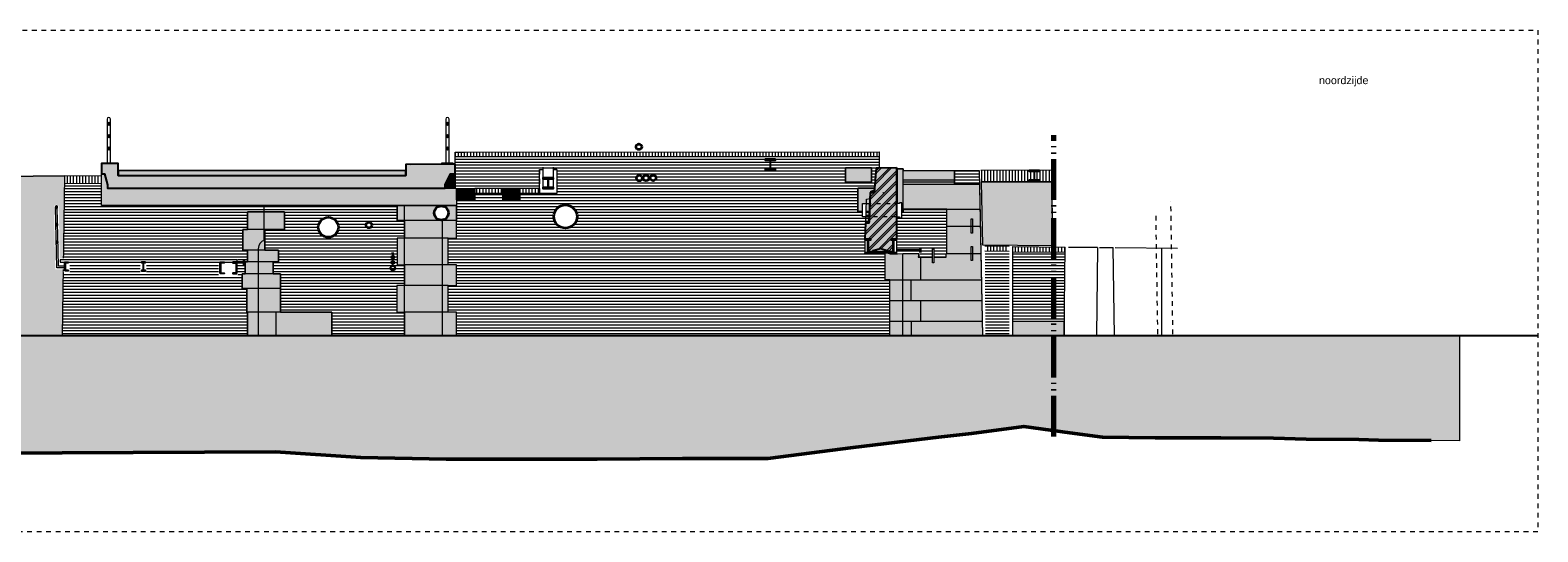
# Model space of a CAD drawing. Extents: x -251883 to 250656, y 0 to 491369.
# Tile 13 of 38: x -6639 to 25200, y 236311 to 246911. Entities that reach past the tile are written whole.
import ezdxf

# ---------------------------------------------------------------- set-up
doc = ezdxf.new("R2010")
doc.units = 0
doc.header["$MEASUREMENT"] = 0
doc.linetypes.add('DASHED', pattern=[200, 100, -100])
doc.linetypes.add('DIVIDE', pattern=[1250, 862.5, -112.5, 25, -112.5, 25, -112.5])
for name, color, linetype in [('A-0010--', 251, 'Continuous'), ('A-0019-AFDEKVLAK', 1, 'Continuous'), ('A-0250-PROFIEL', 1, 'Continuous'), ('A-1100-TXT+MT-SO', 7, 'Continuous')]:
    doc.layers.add(name, color=color, linetype=linetype)
pattern_1 = [(270, (0, 0), (65, -1e-14), [])]
pattern_2 = [(180, (0, 0), (-8e-15, -62.5), [])]
pattern_3 = [(0, (0, 0), (0, 62.5), [])]
pattern_4 = [(90, (0, 0), (-65, 4e-15), [])]

# ---------------------------------------------------------------- blocks, each defined once
blk = doc.blocks.new('M-BESTAAND_246')
at = {"linetype": 'Continuous', "lineweight": 5}
h = blk.add_hatch(dxfattribs=at)
h.set_pattern_fill('@AVMWH2', color=251, style=0, pattern_type=0)
h.set_pattern_definition(pattern_2)
h.paths.add_polyline_path([(41100, -6572), (31949, -6571), (31949, -6070), (30846, -6070), (30846, -6571), (29311, -6571), (29311, -6071), (28229, -6071), (28229, -5571), (28229, -5260), (28076, -5260), (28076, -5009), (28186, -5009), (28186, -4759), (27896, -4759), (27896, -4321), (28316, -4321), (28316, -3951), (27881, -3951), (27881, -3814), (30696, -3814), (30696, -4134), (30846, -4134), (30846, -4509), (30696, -4509), (30696, -5071), (30847, -5071), (30846, -5509), (30688, -5509), (30688, -6070), (31772, -6070), (31772, -5509), (31949, -5509), (31949, -5071), (31772, -5071), (31772, -4509), (31949, -4509), (31949, -4134), (31960, -4160), (31949, -3814), (31949, -3694), (32332, -3695), (32332, -3555), (32927, -3555), (32927, -3695), (33287, -3695), (33287, -3555), (34062, -3564), (34062, -3055), (33702, -3055), (33702, -3454), (31919, -3453), (31919, -2789), (40875, -2790), (40875, -3020), (40813, -3023), (40791, -3323), (40713, -3323), (40713, -3023), (40163, -3023), (40163, -3323), (40791, -3323), (40782, -3453), (40420, -3453), (40420, -3941), (40672, -3941), (40665, -4165), (40589, -4184), (40571, -4829), (41000, -4829), (41000, -5385), (41100, -5385)], flags=0)
h = blk.add_hatch(dxfattribs=at)
h.set_pattern_fill('@AVMWV', color=8, style=0, pattern_type=0)
h.set_pattern_definition(pattern_1)
h.paths.add_polyline_path([(40875, -2790), (40875, -2680), (31919, -2688), (31919, -2789)], flags=0)
h = blk.add_hatch(dxfattribs=at)
h.set_pattern_fill('@AVMWV', color=8, style=0, pattern_type=0)
h.set_pattern_definition(pattern_1)
h.paths.add_polyline_path([(24447, -3341), (23669, -3350), (23671, -3190), (24447, -3181)], flags=0)
for color, points in [(254, [(31949, -3814), (24447, -3814), (24447, -3149), (24514, -3149), (24577, -3381), (24577, -3453), (31949, -3454)]), (254, [(31709, -3453), (31709, -3381), (31820, -3149), (31919, -3149), (31919, -3453)]), (254, [(40713, -3323), (40163, -3323), (40163, -3023), (40713, -3023)]), (8, [(42992, -3362), (43057, -6572), (41100, -6572), (41100, -5385), (41000, -5385), (41000, -4800), (41101, -4840), (41261, -4840), (41370, -4829), (41710, -4829), (41699, -4910), (42285, -4910), (42285, -4829), (42298, -4829), (42298, -3891), (41380, -3891), (41380, -3956), (41261, -3956), (41261, -3041), (41380, -3041), (41380, -3074), (42462, -3074), (42462, -3362)]), (254, [(11294, -4991), (12356, -4875), (20266, -4067), (21672, -3210), (23671, -3190), (23617, -6572), (21257, -6572), (21137, -6380), (20807, -6120), (20397, -5972), (19951, -5810), (19687, -5880), (18957, -5972), (18487, -5972), (18057, -5860), (17749, -5780), (16897, -5870), (16207, -6060), (15517, -6060), (14707, -5972), (14007, -5790), (13352, -5710), (12697, -5450), (12071, -5320), (11397, -5080)]), (8, [(32332, -3695), (31949, -3694), (31949, -3454), (32332, -3455)]), (8, [(33287, -3695), (32927, -3695), (32927, -3455), (33287, -3455)]), (254, [(40672, -3941), (40420, -3941), (40420, -3453), (40782, -3453), (40779, -3499), (40686, -3539)]), (254, [(43056, -4644), (43026, -3314), (44525, -3314), (44531, -4661)]), (254, [(31949, -4134), (30696, -4134), (30696, -3814), (31949, -3814)]), (254, [(40606, -3680), (40681, -3671), (40665, -4165), (40589, -4184)]), (8, [(29311, -6571), (27531, -6571), (27531, -6070), (27521, -6070), (27521, -5571), (27421, -5571), (27421, -5260), (27481, -5260), (27481, -5009), (27531, -5009), (27531, -4759), (27431, -4759), (27431, -4321), (27531, -4321), (27531, -3951), (28016, -3951), (28316, -3951), (28316, -4321), (27896, -4321), (27896, -4759), (28186, -4759), (28186, -5009), (28076, -5009), (28076, -5260), (28229, -5260), (28229, -5571), (28229, -6071), (29311, -6071)]), (8, [(31949, -4509), (31772, -4509), (31772, -5071), (31949, -5071), (31949, -5509), (31772, -5509), (31772, -6070), (31949, -6070), (31949, -6571), (30846, -6571), (30846, -6070), (30688, -6070), (30688, -5509), (30846, -5509), (30846, -5071), (30696, -5071), (30696, -4509), (30846, -4509), (30846, -4134), (31949, -4134)]), (8, [(43697, -6258), (44782, -6258), (44779, -6572), (43697, -6572)]), (111, [(4382, -6572), (53130, -6572), (53130, -8790), (52526, -8782), (51416, -8772), (50999, -8762), (49889, -8752), (49196, -8732), (48086, -8722), (47393, -8722), (46701, -8722), (45591, -8712), (44898, -8622), (43930, -8482), (42646, -8652), (41968, -8730), (40324, -8932), (38521, -9162), (36718, -9162), (34916, -9172), (31727, -9172), (29925, -9142), (28122, -9022), (19108, -9062), (17305, -9082), (15503, -9112), (13700, -9172), (11897, -9142), (10094, -9102), (8292, -9012), (6489, -9002), (5379, -8982), (4686, -8902), (4382, -8866)])]:
    blk.add_hatch(color=color, dxfattribs=at).paths.add_polyline_path(points, flags=0)
h = blk.add_hatch(dxfattribs=at)
h.set_pattern_fill('@AVMWH2', color=251, style=0, pattern_type=0)
h.set_pattern_definition(pattern_3)
h.paths.add_polyline_path([(42462, -3362), (42992, -3362), (42986, -3074), (42462, -3074)], flags=0)
h = blk.add_hatch(dxfattribs=at)
h.set_pattern_fill('@AVMWV', color=8, style=0, pattern_type=0)
h.set_pattern_definition(pattern_4)
h.paths.add_polyline_path([(43026, -3314), (44525, -3314), (44524, -3070), (43018, -3075)], flags=0)
h = blk.add_hatch(dxfattribs=at)
h.set_pattern_fill('@AVMWH2', color=251, style=0, pattern_type=0)
h.set_pattern_definition(pattern_2)
h.paths.add_polyline_path([(27531, -6571), (23617, -6572), (23669, -3350), (24447, -3341), (24447, -3814), (27881, -3814), (27881, -3951), (27531, -3951), (27531, -4321), (27431, -4321), (27431, -4759), (27531, -4759), (27531, -5009), (27481, -5009), (27481, -5260), (27421, -5260), (27421, -5571), (27521, -5571), (27521, -6070), (27531, -6070)], flags=0)
h = blk.add_hatch(dxfattribs=at)
h.set_pattern_fill('@AVMWV', color=8, style=0, pattern_type=0)
h.set_pattern_definition(pattern_1)
h.paths.add_polyline_path([(32927, -3555), (32332, -3555), (32332, -3455), (32927, -3455)], flags=0)
h = blk.add_hatch(dxfattribs=at)
h.set_pattern_fill('@AVMWV', color=8, style=0, pattern_type=0)
h.set_pattern_definition(pattern_1)
h.paths.add_polyline_path([(33702, -3554), (33287, -3555), (33287, -3455), (33702, -3454)], flags=0)
h = blk.add_hatch(dxfattribs=at)
h.set_pattern_fill('@AVMWH2', color=251, style=0, pattern_type=0)
h.set_pattern_definition(pattern_2)
h.paths.add_polyline_path([(42298, -4829), (42285, -4829), (42285, -4910), (41710, -4910), (41738, -4829), (41738, -4711), (41241, -4711), (41239, -3956), (41380, -3956), (41380, -3891), (42298, -3891)], flags=0)
h = blk.add_hatch(dxfattribs=at)
h.set_pattern_fill('@AVMWV', color=8, style=0, pattern_type=0)
h.set_pattern_definition(pattern_4)
h.paths.add_polyline_path([(43107, -4784), (43617, -4791), (43617, -4681), (43107, -4674)], flags=0)
h = blk.add_hatch(dxfattribs=at)
h.set_pattern_fill('@AVMWV', color=8, style=0, pattern_type=0)
h.set_pattern_definition(pattern_4)
h.paths.add_polyline_path([(43697, -4792), (44801, -4803), (44801, -4693), (43697, -4682)], flags=0)
h = blk.add_hatch(dxfattribs=at)
h.set_pattern_fill('@AVMWH2', color=251, style=0, pattern_type=0)
h.set_pattern_definition(pattern_3)
h.paths.add_polyline_path([(43118, -6572), (43618, -6572), (43617, -4791), (43107, -4784)], flags=0)
h = blk.add_hatch(dxfattribs=at)
h.set_pattern_fill('@AVMWH2', color=251, style=0, pattern_type=0)
h.set_pattern_definition(pattern_3)
h.paths.add_polyline_path([(43697, -6258), (44782, -6258), (44801, -4803), (43697, -4792)], flags=0)
at = {"color": 7, "linetype": 'DASHED', "lineweight": 0}
blk.add_lwpolyline([(4382, -10711), (4382, -111), (54782, -111), (54782, -10711)], close=True, dxfattribs=at)
at = {"color": 1, "linetype": 'DIVIDE', "lineweight": 70}
blk.add_lwpolyline([(44560, -8697), (44560, -2333)], dxfattribs=at)
at = {"color": 254, "linetype": 'Continuous', "lineweight": 13}
for points in [[(31949, -3814), (24447, -3814), (24447, -3149), (24514, -3149), (24577, -3381), (24577, -3453), (31949, -3454)], [(31709, -3453), (31709, -3381), (31820, -3149), (31919, -3149), (31919, -3453)], [(40713, -3323), (40163, -3323), (40163, -3023), (40713, -3023)], [(40672, -3941), (40420, -3941), (40420, -3453), (40782, -3453), (40779, -3499), (40686, -3539)], [(44531, -4661), (44525, -3314), (43026, -3314), (43056, -4644)], [(31949, -4134), (30696, -4134), (30696, -3814), (31949, -3814)], [(40606, -3680), (40681, -3671), (40665, -4165), (40589, -4184)]]:
    blk.add_lwpolyline(points, close=True, dxfattribs=at)
at = {"color": 1, "linetype": 'Continuous', "lineweight": 13}
for points in [[(24726, -2918), (24481, -2918), (24481, -2928), (24726, -2928)], [(31877, -2918), (31631, -2918), (31631, -2928), (31877, -2928)], [(40713, -3023), (40163, -3023), (40163, -3323), (40713, -3323)], [(32927, -3455), (33287, -3455), (33287, -3695), (32927, -3695)]]:
    blk.add_lwpolyline(points, close=True, dxfattribs=at)
at = {"color": 8, "linetype": 'Continuous', "lineweight": 13}
for points in [[(42992, -3362), (43057, -6572), (41100, -6572), (41100, -5385), (41000, -5385), (41000, -4800), (41101, -4840), (41261, -4840), (41370, -4829), (41710, -4829), (41699, -4910), (42285, -4910), (42285, -4829), (42298, -4829), (42298, -3891), (41380, -3891), (41380, -3956), (41261, -3956), (41261, -3041), (41380, -3041), (41380, -3074), (42462, -3074), (42462, -3362)], [(32332, -3695), (31949, -3694), (31949, -3454), (32332, -3455)], [(33287, -3695), (32927, -3695), (32927, -3455), (33287, -3455)], [(29311, -6571), (27531, -6571), (27531, -6070), (27521, -6070), (27521, -5571), (27421, -5571), (27421, -5260), (27481, -5260), (27481, -5009), (27531, -5009), (27531, -4759), (27431, -4759), (27431, -4321), (27531, -4321), (27531, -3951), (28016, -3951), (28316, -3951), (28316, -4321), (27896, -4321), (27896, -4759), (28186, -4759), (28186, -5009), (28076, -5009), (28076, -5260), (28229, -5260), (28229, -5571), (28229, -5571), (28229, -6071), (29311, -6071)], [(31949, -4134), (30846, -4134), (30846, -4509), (30696, -4509), (30696, -5071), (30846, -5071), (30846, -5509), (30688, -5509), (30688, -6070), (30846, -6070), (30846, -6571), (31949, -6571), (31949, -6070), (31772, -6070), (31772, -5509), (31949, -5509), (31949, -5071), (31772, -5071), (31772, -4509), (31949, -4509)], [(43697, -6258), (44782, -6258), (44779, -6572), (43697, -6572)]]:
    blk.add_lwpolyline(points, close=True, dxfattribs=at)
at = {"color": 7, "linetype": 'Continuous', "lineweight": 18}
for points in [[(41239, -3956), (41380, -3956), (41380, -3041), (41237, -3041)], [(41380, -3074), (42462, -3074)], [(23671, -3190), (23617, -6572)], [(23671, -3190), (23617, -6572)], [(41380, -3274), (42462, -3274)], [(27881, -3814), (27881, -4559), (27842, -4567), (27799, -4609), (27769, -4660), (27759, -4729), (27759, -6571)], [(30846, -6571), (30846, -3814)], [(31648, -6571), (31648, -3814)], [(43617, -4681), (43107, -4674)], [(43697, -6572), (43697, -4682), (44801, -4693)], [(44779, -6572), (44801, -4693)], [(41370, -6572), (41370, -4829)]]:
    blk.add_lwpolyline(points, dxfattribs=at)
at = {"color": 1, "linetype": 'Continuous', "lineweight": 13}
for points in [[(42992, -3362), (42462, -3362), (42462, -3074)], [(40791, -3453), (40420, -3453), (40420, -3941), (40660, -3941)], [(41380, -3314), (42462, -3314)], [(30696, -3814), (30696, -4134), (30846, -4134), (30846, -4509), (30696, -4509), (30696, -5071), (30846, -5071), (30846, -5509), (30688, -5509), (30688, -6070), (30846, -6070), (30846, -6571), (31949, -6571), (31949, -6070), (31772, -6070), (31772, -5509), (31949, -5509), (31949, -5071), (31772, -5071), (31772, -4509), (31949, -4509), (31949, -4134), (31949, -4134), (31949, -3814)], [(32332, -3555), (32927, -3555)], [(27881, -3951), (27531, -3951), (27531, -4321), (27431, -4321), (27431, -4759), (27531, -4759), (27531, -5009), (27481, -5009), (27481, -5260), (27421, -5260), (27421, -5571), (27521, -5571), (27521, -6070), (27531, -6070), (27531, -6571)], [(41710, -4829), (41710, -4910), (42285, -4910), (42285, -4829), (42298, -4829), (42298, -3891), (41380, -3891)], [(41100, -6572), (41100, -5385), (41000, -5385), (41000, -4829)], [(43617, -4791), (43107, -4784)], [(43697, -4792), (44801, -4803)], [(43697, -6258), (44782, -6258)]]:
    blk.add_lwpolyline(points, dxfattribs=at)
at = {"color": 254, "linetype": 'Continuous', "lineweight": 13}
blk.add_lwpolyline([(21672, -3210), (23671, -3190), (23617, -6572), (21257, -6572)], dxfattribs=at)
at = {"color": 4, "linetype": 'Continuous', "lineweight": 35}
for points in [[(40779, -3499), (40686, -3539)], [(41232, -4761), (41738, -4761)], [(41738, -4711), (41738, -4811)], [(27307, -5015), (27460, -5015)], [(27460, -5070), (27460, -4950)]]:
    blk.add_lwpolyline(points, dxfattribs=at)
at = {"color": 8, "linetype": 'Continuous', "lineweight": 5}
for points in [[(41380, -3362), (42992, -3362)], [(28016, -3951), (27531, -3951)], [(31729, -4134), (30696, -4134)], [(42298, -3891), (43003, -3891)], [(28316, -4321), (27531, -4321)], [(27896, -4759), (27531, -4759)], [(31772, -4509), (30846, -4509)], [(44867, -4694), (45483, -4699)], [(45483, -4700), (45460, -6572)], [(45527, -4700), (45812, -4703)], [(45840, -6573), (45812, -4703)], [(45857, -4704), (47173, -4718)], [(46839, -6572), (46839, -4714)], [(28076, -5009), (27531, -5009)], [(31772, -5071), (30847, -5071)], [(41750, -5385), (41750, -4910)], [(28229, -5260), (27421, -5260)], [(41100, -5385), (41370, -5385)], [(41370, -5385), (43033, -5385)], [(41550, -5822), (41550, -5385)], [(28229, -5571), (27421, -5571)], [(31772, -5509), (30847, -5509)], [(41100, -5822), (41370, -5822)], [(41370, -5822), (43042, -5822)], [(41750, -6259), (41750, -5822)], [(28229, -6071), (27531, -6070)], [(28130, -6071), (28130, -6571)], [(31772, -6070), (30847, -6070)], [(41100, -6259), (41370, -6259)], [(41370, -6259), (43050, -6259)], [(41550, -6259), (41550, -6572)]]:
    blk.add_lwpolyline(points, dxfattribs=at)
at = {"color": 5, "linetype": 'Continuous', "lineweight": 25}
for points in [[(30626, -4827), (30576, -4827)], [(30601, -4814), (30601, -4887)], [(30601, -4999), (30601, -4927)], [(30601, -5112), (30601, -5039)], [(53130, -6572), (4382, -6572)], [(54782, -6572), (4691, -6572)]]:
    blk.add_lwpolyline(points, dxfattribs=at)
at = {"color": 111, "linetype": 'Continuous', "lineweight": 13}
blk.add_lwpolyline([(4382, -6572), (53130, -6572), (53130, -8790), (52526, -8782), (51416, -8772), (50999, -8762), (49889, -8752), (49196, -8732), (48086, -8722), (47393, -8722), (46701, -8722), (45591, -8712), (44898, -8622), (43930, -8482), (42646, -8652), (41968, -8730), (40324, -8932), (38521, -9162), (36718, -9162), (34916, -9172), (31727, -9172), (29925, -9142), (28122, -9022), (19108, -9062)], dxfattribs=at)
at = {"color": 5, "linetype": 'Continuous', "lineweight": 25}
for centre, radius in [((30601, -5142), 50), ((30601, -4907), 30), ((30601, -5019), 30)]:
    blk.add_circle(centre, radius, dxfattribs=at)
at = {"layer": 'A-0010--', "color": 7, "linetype": 'Continuous', "lineweight": 18}
for points in [[(40875, -2680), (40875, -3020)], [(23671, -3190), (21672, -3210)], [(40949, -3539), (40965, -3539)]]:
    blk.add_lwpolyline(points, dxfattribs=at)
at = {"layer": 'A-0010--', "color": 1, "linetype": 'DASHED', "lineweight": 13}
for points in [[(33702, -3055), (33772, -3055)], [(34062, -3055), (33992, -3055)], [(47076, -6537), (47032, -3737)], [(46757, -6532), (46717, -3957)]]:
    blk.add_lwpolyline(points, dxfattribs=at)
at = {"layer": 'A-0010--', "color": 1, "linetype": 'Continuous', "lineweight": 13}
for points in [[(40571, -4529), (40571, -4829)], [(41241, -4529), (41241, -4829)]]:
    blk.add_lwpolyline(points, dxfattribs=at)
at = {"layer": 'A-0010--', "color": 92, "linetype": 'Continuous', "lineweight": 50}
blk.add_lwpolyline([(19108, -9062), (28122, -9022), (29925, -9142), (31727, -9172), (34916, -9172), (36718, -9162), (38521, -9162), (40324, -8932), (42127, -8712), (42820, -8632), (43930, -8482), (44898, -8622), (45591, -8712), (46701, -8722), (47393, -8722), (48086, -8722), (49196, -8732), (49889, -8752), (50999, -8762), (51416, -8772), (52526, -8782)], dxfattribs=at)
at = {"layer": 'A-0010--', "color": 251, "linetype": 'Continuous', "lineweight": 5}
blk.add_lwpolyline([(53130, -8790), (52526, -8782)], dxfattribs=at)
at = {"layer": 'A-1100-TXT+MT-SO', "color": 7, "linetype": 'Continuous', "insert": (50160, -1301), "char_height": 162, "attachment_point": 7, "line_spacing_factor": 0.933333}
blk.add_mtext('{\\fArial|b0|i0|c12|p0;noordzijde}', dxfattribs=at)
at = {"linetype": 'Continuous'}
for points, layer in [([(35858, -2576), (35857, -2591), (35852, -2604), (35843, -2616), (35833, -2626), (35820, -2632), (35806, -2636), (35791, -2636), (35777, -2632), (35764, -2626), (35754, -2616), (35745, -2604), (35740, -2591), (35738, -2576), (35740, -2562), (35745, -2548), (35754, -2537), (35764, -2527), (35777, -2520), (35791, -2517), (35806, -2517), (35820, -2520), (35833, -2527), (35843, -2537), (35852, -2548), (35857, -2562)], 'A-0019-AFDEKVLAK'), ([(36159, -3234), (36157, -3248), (36152, -3262), (36144, -3274), (36133, -3283), (36120, -3290), (36106, -3294), (36092, -3294), (36078, -3290), (36065, -3283), (36054, -3274), (36046, -3262), (36041, -3248), (36039, -3234), (36041, -3220), (36046, -3206), (36054, -3194), (36065, -3185), (36078, -3178), (36092, -3174), (36106, -3174), (36120, -3178), (36133, -3185), (36144, -3194), (36152, -3206), (36157, -3220)], 'A-0019-AFDEKVLAK'), ([(34492, -4050), (34490, -4078), (34485, -4106), (34477, -4134), (34466, -4160), (34452, -4185), (34435, -4208), (34415, -4228), (34393, -4247), (34369, -4262), (34344, -4275), (34317, -4285), (34289, -4291), (34261, -4295), (34233, -4295), (34204, -4291), (34176, -4285), (34150, -4275), (34124, -4262), (34100, -4247), (34079, -4228), (34059, -4208), (34042, -4185), (34028, -4160), (34016, -4134), (34008, -4106), (34003, -4078), (34002, -4050), (34003, -4022), (34008, -3993), (34016, -3966), (34028, -3940), (34042, -3915), (34059, -3892), (34079, -3872), (34100, -3853), (34124, -3838), (34150, -3825), (34176, -3815), (34204, -3809), (34233, -3805), (34261, -3805), (34289, -3809), (34317, -3815), (34344, -3825), (34369, -3838), (34393, -3853), (34415, -3872), (34435, -3892), (34452, -3915), (34466, -3940), (34477, -3966), (34485, -3993), (34490, -4022)], 'A-0019-AFDEKVLAK'), ([(40593, -4057), (40520, -4057), (40520, -3777), (40603, -3777)], 'A-0019-AFDEKVLAK'), ([(41239, -3777), (41299, -3777), (41299, -3757), (41349, -3757), (41349, -4077), (41299, -4077), (41299, -4057), (41240, -4057)], 'A-0019-AFDEKVLAK'), ([(29453, -4273), (29451, -4300), (29447, -4326), (29439, -4351), (29428, -4376), (29414, -4398), (29397, -4419), (29378, -4438), (29357, -4454), (29334, -4467), (29309, -4477), (29284, -4484), (29257, -4488), (29231, -4488), (29204, -4485), (29178, -4479), (29153, -4470), (29130, -4457), (29108, -4442), (29088, -4424), (29071, -4404), (29056, -4382), (29045, -4358), (29036, -4333), (29030, -4307), (29028, -4280), (29030, -4253), (29034, -4227), (29042, -4202), (29053, -4177), (29067, -4155), (29083, -4134), (29103, -4115), (29124, -4099), (29147, -4086), (29172, -4076), (29197, -4069), (29224, -4065), (29250, -4065), (29277, -4068), (29303, -4074), (29328, -4083), (29351, -4096), (29373, -4111), (29393, -4129), (29410, -4149), (29425, -4171), (29436, -4195), (29445, -4220), (29450, -4246)], 'A-0019-AFDEKVLAK'), ([(42818, -4400), (42818, -4100), (42843, -4100), (42843, -4400)], 'A-0019-AFDEKVLAK'), ([(30159, -4230), (30157, -4244), (30152, -4258), (30144, -4270), (30133, -4280), (30120, -4287), (30106, -4290), (30091, -4290), (30077, -4287), (30064, -4280), (30053, -4270), (30045, -4258), (30039, -4244), (30038, -4230), (30039, -4215), (30045, -4202), (30053, -4190), (30064, -4180), (30077, -4173), (30091, -4170), (30106, -4170), (30120, -4173), (30133, -4180), (30144, -4190), (30152, -4202), (30157, -4215)], 'A-0019-AFDEKVLAK'), ([(41998, -5030), (41998, -4730), (42023, -4730), (42023, -5030)], 'A-0019-AFDEKVLAK'), ([(42818, -4979), (42818, -4679), (42843, -4679), (42843, -4979)], 'A-0019-AFDEKVLAK'), ([(24604, -2069), (24612, -2071), (24620, -2076), (24624, -2083), (24626, -2092), (24624, -2100), (24620, -2108), (24612, -2112), (24604, -2114), (24595, -2112), (24588, -2108), (24583, -2100), (24581, -2092), (24583, -2083), (24588, -2076), (24595, -2071), (24604, -2069), (24604, -2069), (24595, -2071), (24588, -2076), (24583, -2083), (24581, -2092), (24583, -2100), (24588, -2108), (24595, -2112), (24604, -2114), (24612, -2112), (24620, -2108), (24624, -2100), (24626, -2092), (24624, -2083), (24620, -2076), (24612, -2071)], 'A-0250-PROFIEL'), ([(31754, -2069), (31763, -2071), (31770, -2076), (31775, -2083), (31776, -2092), (31775, -2100), (31770, -2108), (31763, -2112), (31754, -2114), (31745, -2112), (31738, -2108), (31733, -2100), (31731, -2092), (31733, -2083), (31738, -2076), (31745, -2071), (31754, -2069), (31754, -2069), (31745, -2071), (31738, -2076), (31733, -2083), (31731, -2092), (31733, -2100), (31738, -2108), (31745, -2112), (31754, -2114), (31763, -2112), (31770, -2108), (31775, -2100), (31776, -2092), (31775, -2083), (31770, -2076), (31763, -2071)], 'A-0250-PROFIEL'), ([(24604, -2329), (24612, -2331), (24620, -2336), (24624, -2343), (24626, -2352), (24624, -2360), (24620, -2368), (24612, -2372), (24604, -2374), (24595, -2372), (24588, -2368), (24583, -2360), (24581, -2352), (24583, -2343), (24588, -2336), (24595, -2331), (24604, -2329), (24604, -2329), (24595, -2331), (24588, -2336), (24583, -2343), (24581, -2352), (24583, -2360), (24588, -2368), (24595, -2372), (24604, -2374), (24612, -2372), (24620, -2368), (24624, -2360), (24626, -2352), (24624, -2343), (24620, -2336), (24612, -2331)], 'A-0250-PROFIEL'), ([(31754, -2329), (31763, -2331), (31770, -2336), (31775, -2343), (31776, -2352), (31775, -2360), (31770, -2368), (31763, -2372), (31754, -2374), (31745, -2372), (31738, -2368), (31733, -2360), (31731, -2352), (31733, -2343), (31738, -2336), (31745, -2331), (31754, -2329), (31754, -2329), (31745, -2331), (31738, -2336), (31733, -2343), (31731, -2352), (31733, -2360), (31738, -2368), (31745, -2372), (31754, -2374), (31763, -2372), (31770, -2368), (31775, -2360), (31776, -2352), (31775, -2343), (31770, -2336), (31763, -2331)], 'A-0250-PROFIEL'), ([(24604, -2589), (24612, -2591), (24620, -2596), (24624, -2603), (24626, -2612), (24624, -2620), (24620, -2628), (24612, -2632), (24604, -2634), (24595, -2632), (24588, -2628), (24583, -2620), (24581, -2612), (24583, -2603), (24588, -2596), (24595, -2591), (24604, -2589), (24604, -2589), (24595, -2591), (24588, -2596), (24583, -2603), (24581, -2612), (24583, -2620), (24588, -2628), (24595, -2632), (24604, -2634), (24612, -2632), (24620, -2628), (24624, -2620), (24626, -2612), (24624, -2603), (24620, -2596), (24612, -2591)], 'A-0250-PROFIEL'), ([(31754, -2589), (31763, -2591), (31770, -2596), (31775, -2603), (31776, -2612), (31775, -2620), (31770, -2628), (31763, -2632), (31754, -2634), (31745, -2632), (31738, -2628), (31733, -2620), (31731, -2612), (31733, -2603), (31738, -2596), (31745, -2591), (31754, -2589), (31754, -2589), (31745, -2591), (31738, -2596), (31733, -2603), (31731, -2612), (31733, -2620), (31738, -2628), (31745, -2632), (31754, -2634), (31763, -2632), (31770, -2628), (31775, -2620), (31776, -2612), (31775, -2603), (31770, -2596), (31763, -2591)], 'A-0250-PROFIEL'), ([(38685, -2856), (38598, -2856), (38589, -2858), (38583, -2865), (38580, -2874), (38580, -3026), (38583, -3035), (38589, -3041), (38598, -3044), (38685, -3044), (38685, -3060), (38465, -3060), (38465, -3044), (38553, -3044), (38562, -3041), (38568, -3035), (38571, -3026), (38571, -2874), (38568, -2865), (38562, -2858), (38553, -2856), (38465, -2856), (38465, -2840), (38685, -2840)], 'A-0250-PROFIEL'), ([(44260, -3090), (44173, -3090), (44164, -3093), (44158, -3099), (44155, -3108), (44155, -3260), (44158, -3269), (44164, -3276), (44173, -3278), (44260, -3278), (44260, -3294), (44040, -3294), (44040, -3278), (44128, -3278), (44137, -3276), (44143, -3269), (44146, -3260), (44146, -3108), (44143, -3099), (44137, -3093), (44128, -3090), (44040, -3090), (44040, -3074), (44260, -3074)], 'A-0250-PROFIEL'), ([(33992, -3250), (33904, -3250), (33895, -3253), (33889, -3259), (33886, -3268), (33886, -3420), (33889, -3429), (33895, -3436), (33904, -3438), (33992, -3438), (33992, -3454), (33772, -3454), (33772, -3438), (33859, -3438), (33868, -3436), (33874, -3429), (33877, -3420), (33877, -3268), (33874, -3259), (33868, -3253), (33859, -3250), (33772, -3250), (33772, -3234), (33992, -3234)], 'A-0250-PROFIEL')]:
    blk.add_wipeout(points, dxfattribs=at).dxf.layer = layer
at = {"linetype": 'Continuous', "lineweight": 13}
blk.add_hatch(color=253, dxfattribs=at).paths.add_polyline_path([(41237, -3014), (41241, -4529), (41116, -4529), (41116, -4541), (41164, -4548), (41164, -4811), (41116, -4818), (41050, -4771), (40900, -4731), (40740, -4771), (40696, -4817), (40648, -4811), (40648, -4548), (40696, -4541), (40696, -4529), (40579, -4529), (40589, -4184), (40664, -4184), (40686, -3539), (40776, -3539), (40813, -3023)], flags=0)
h = blk.add_hatch(dxfattribs=at)
h.set_pattern_fill('^MB0B100', color=1, style=0, pattern_type=0)
h.set_pattern_definition([(225, (0, 0), (106.066, -106.066), []), (225, (0, -50), (106.066, -106.066), [])])
h.paths.add_polyline_path([(41237, -3014), (41241, -4529), (41116, -4529), (41116, -4541), (41164, -4548), (41164, -4811), (41116, -4818), (41050, -4771), (40900, -4731), (40740, -4771), (40696, -4817), (40648, -4811), (40648, -4548), (40696, -4541), (40696, -4529), (40579, -4529), (40589, -4184), (40664, -4184), (40686, -3539), (40776, -3539), (40813, -3023)], flags=0)
at = {"color": 1, "linetype": 'Continuous', "lineweight": 13}
for points in [[(24639, -2918), (24639, -1989, 1), (24569, -1989), (24569, -2918)], [(31789, -2918), (31789, -1989, 1), (31719, -1989), (31719, -2918)]]:
    blk.add_lwpolyline(points, format="xyb", dxfattribs=at)
for points in [[(33992, -3055), (34062, -3055), (34062, -3564), (33702, -3564), (33702, -3055), (33772, -3055)], [(33772, -3005), (33772, -3454), (33992, -3454), (33992, -3005)], [(33702, -3454), (32332, -3455)], [(43026, -3314), (44525, -3314)], [(33287, -3555), (33702, -3554)], [(40593, -4057), (40520, -4057), (40520, -3777), (40603, -3777)], [(41240, -4057), (41299, -4057), (41299, -4077), (41349, -4077), (41349, -3757), (41299, -3757), (41299, -3777), (41239, -3777)], [(29311, -6571), (29311, -6071), (28229, -6071), (28229, -5571), (28229, -5571), (28229, -5260), (28076, -5260), (28076, -5009), (28186, -5009), (28186, -4759), (27896, -4759), (27896, -4321), (28316, -4321), (28316, -3951), (28016, -3951), (27881, -3951)]]:
    blk.add_lwpolyline(points, dxfattribs=at)
at = {"color": 5, "linetype": 'Continuous', "lineweight": 25}
blk.add_lwpolyline([(41237, -3014), (41241, -4529), (41116, -4529), (41116, -4541), (41164, -4548), (41164, -4811), (41116, -4818), (41050, -4771), (40900, -4731), (40740, -4771), (40696, -4817), (40648, -4811), (40648, -4548), (40696, -4541), (40696, -4529), (40579, -4529), (40589, -4184), (40664, -4184), (40686, -3539), (40776, -3539), (40813, -3023)], close=True, dxfattribs=at)
at = {"color": 7, "linetype": 'Continuous', "lineweight": 18}
for points in [[(42462, -3074), (42986, -3074), (43057, -6572)], [(44531, -4661), (44524, -3070), (43018, -3075)], [(40589, -4184), (40606, -3680), (40680, -3671)]]:
    blk.add_lwpolyline(points, dxfattribs=at)
at = {"color": 1, "linetype": 'DASHED', "lineweight": 13}
for points in [[(40603, -3777), (41239, -3777)], [(41240, -4057), (40593, -4057)]]:
    blk.add_lwpolyline(points, dxfattribs=at)
at = {"color": 1, "linetype": 'Continuous', "lineweight": 13}
for points in [[(42818, -4400), (42818, -4100), (42843, -4100), (42843, -4400)], [(41998, -5030), (41998, -4730), (42023, -4730), (42023, -5030)], [(42818, -4979), (42818, -4679), (42843, -4679), (42843, -4979)]]:
    blk.add_lwpolyline(points, close=True, dxfattribs=at)
at = {"color": 4, "linetype": 'Continuous', "lineweight": 35}
blk.add_lwpolyline([(40665, -4165), (40589, -4184)], dxfattribs=at)
at = {"color": 8, "linetype": 'Continuous', "lineweight": 5}
for points in [[(42298, -4250), (43010, -4250)], [(42298, -4829), (43022, -4829)]]:
    blk.add_lwpolyline(points, dxfattribs=at)
at = {"color": 4, "linetype": 'Continuous', "lineweight": 35}
for centre, radius in [((35798, -2576), 60), ((36099, -3234), 60), ((34247, -4050), 245), ((29240, -4276), 212), ((30098, -4230), 60.7)]:
    blk.add_circle(centre, radius, dxfattribs=at)
at = {"layer": 'A-0010--', "color": 7, "linetype": 'Continuous', "lineweight": 18}
for points in [[(31919, -2688), (32126, -2688)], [(32126, -2688), (40875, -2680)]]:
    blk.add_lwpolyline(points, dxfattribs=at)
at = {"layer": 'A-0010--', "color": 1, "linetype": 'DASHED', "lineweight": 13}
for points in [[(33702, -3055), (33702, -3564)], [(34062, -3055), (34062, -3564)], [(33702, -3564), (33772, -3564)], [(34062, -3564), (33992, -3564)]]:
    blk.add_lwpolyline(points, dxfattribs=at)
at = {"layer": 'A-0250-PROFIEL', "color": 5, "linetype": 'Continuous', "lineweight": 25}
for points in [[(24604, -2069, 1), (24604, -2114, 1), (24604, -2069), (24604, -2069, 1), (24604, -2114, 1), (24604, -2069)], [(24604, -2069, 1), (24604, -2114, 1), (24604, -2069), (24604, -2069, 1), (24604, -2114, 1), (24604, -2069)], [(31754, -2069, 1), (31754, -2114, 1), (31754, -2069), (31754, -2069, 1), (31754, -2114, 1), (31754, -2069)], [(31754, -2069, 1), (31754, -2114, 1), (31754, -2069), (31754, -2069, 1), (31754, -2114, 1), (31754, -2069)], [(24604, -2329, 1), (24604, -2374, 1), (24604, -2329), (24604, -2329, 1), (24604, -2374, 1), (24604, -2329)], [(24604, -2329, 1), (24604, -2374, 1), (24604, -2329), (24604, -2329, 1), (24604, -2374, 1), (24604, -2329)], [(31754, -2329, 1), (31754, -2374, 1), (31754, -2329), (31754, -2329, 1), (31754, -2374, 1), (31754, -2329)], [(31754, -2329, 1), (31754, -2374, 1), (31754, -2329), (31754, -2329, 1), (31754, -2374, 1), (31754, -2329)], [(24604, -2589, 1), (24604, -2634, 1), (24604, -2589), (24604, -2589, 1), (24604, -2634, 1), (24604, -2589)], [(24604, -2589, 1), (24604, -2634, 1), (24604, -2589), (24604, -2589, 1), (24604, -2634, 1), (24604, -2589)], [(31754, -2589, 1), (31754, -2634, 1), (31754, -2589), (31754, -2589, 1), (31754, -2634, 1), (31754, -2589)], [(31754, -2589, 1), (31754, -2634, 1), (31754, -2589), (31754, -2589, 1), (31754, -2634, 1), (31754, -2589)]]:
    blk.add_lwpolyline(points, format="xyb", close=True, dxfattribs=at)
for points in [[(24604, -2069), (24604, -2069), (24604, -2069), (24604, -2069)], [(24604, -2069), (24604, -2069), (24604, -2069), (24604, -2069)], [(31754, -2069), (31754, -2069), (31754, -2069), (31754, -2069)], [(31754, -2069), (31754, -2069), (31754, -2069), (31754, -2069)], [(24604, -2329), (24604, -2329), (24604, -2329), (24604, -2329)], [(24604, -2329), (24604, -2329), (24604, -2329), (24604, -2329)], [(31754, -2329), (31754, -2329), (31754, -2329), (31754, -2329)], [(31754, -2329), (31754, -2329), (31754, -2329), (31754, -2329)], [(24604, -2589), (24604, -2589), (24604, -2589), (24604, -2589)], [(24604, -2589), (24604, -2589), (24604, -2589), (24604, -2589)], [(31754, -2589), (31754, -2589), (31754, -2589), (31754, -2589)], [(31754, -2589), (31754, -2589), (31754, -2589), (31754, -2589)], [(38685, -2840), (38465, -2840), (38465, -2856), (38553, -2856), (38562, -2858), (38568, -2865), (38571, -2874), (38571, -3026), (38568, -3035), (38562, -3041), (38553, -3044), (38465, -3044), (38465, -3060), (38685, -3060), (38685, -3044), (38598, -3044), (38589, -3041), (38583, -3035), (38580, -3026), (38580, -2874), (38583, -2865), (38589, -2858), (38598, -2856), (38685, -2856)], [(44260, -3074), (44040, -3074), (44040, -3090), (44128, -3090), (44137, -3093), (44143, -3099), (44146, -3108), (44146, -3260), (44143, -3269), (44137, -3276), (44128, -3278), (44040, -3278), (44040, -3294), (44260, -3294), (44260, -3278), (44173, -3278), (44164, -3276), (44158, -3269), (44155, -3260), (44155, -3108), (44158, -3099), (44164, -3093), (44173, -3090), (44260, -3090)], [(33992, -3234), (33772, -3234), (33772, -3250), (33859, -3250), (33868, -3253), (33874, -3259), (33877, -3268), (33877, -3420), (33874, -3429), (33868, -3436), (33859, -3438), (33772, -3438), (33772, -3454), (33992, -3454), (33992, -3438), (33904, -3438), (33895, -3436), (33889, -3429), (33886, -3420), (33886, -3268), (33889, -3259), (33895, -3253), (33904, -3250), (33992, -3250)]]:
    blk.add_lwpolyline(points, close=True, dxfattribs=at)
at = {"linetype": 'Continuous'}
for points in [[(31919, -3149), (31820, -3149), (31709, -3381), (31709, -3453), (24577, -3453), (24577, -3381), (24514, -3149), (24447, -3149), (24449, -2928), (24802, -2928), (24802, -3179), (30875, -3181), (30875, -2951), (31919, -2941)], [(40639, -4790), (41173, -4790), (41173, -4816), (40639, -4816)]]:
    blk.add_wipeout(points, dxfattribs=at)
blk.add_wipeout([(36008, -3235), (36006, -3250), (36001, -3263), (35993, -3275), (35982, -3285), (35969, -3291), (35955, -3295), (35941, -3295), (35927, -3291), (35914, -3285), (35903, -3275), (35895, -3263), (35890, -3250), (35888, -3235), (35890, -3221), (35895, -3207), (35903, -3195), (35914, -3186), (35927, -3179), (35941, -3176), (35955, -3176), (35969, -3179), (35982, -3186), (35993, -3195), (36001, -3207), (36006, -3221)], dxfattribs=at).dxf.layer = 'A-0019-AFDEKVLAK'
at = {"linetype": 'Continuous', "lineweight": 5}
blk.add_hatch(color=253, dxfattribs=at).paths.add_polyline_path([(31919, -3149), (31820, -3149), (31709, -3381), (31709, -3453), (24577, -3453), (24577, -3381), (24514, -3149), (24447, -3149), (24449, -2928), (24802, -2928), (24802, -3179), (30875, -3181), (30875, -2951), (31919, -2941)], flags=0)
blk.add_hatch(color=253, dxfattribs=at).paths.add_polyline_path([(31919, -3149), (31820, -3149), (31709, -3381), (31709, -3453), (24577, -3453), (24577, -3381), (24514, -3149), (24447, -3149), (24449, -2928), (24802, -2928), (24802, -3179), (30875, -3181), (30875, -2951), (31919, -2941)], flags=0)
at = {"color": 1, "linetype": 'Continuous', "lineweight": 13}
for points in [[(40875, -2790), (31919, -2789)], [(23669, -3350), (24447, -3341)]]:
    blk.add_lwpolyline(points, dxfattribs=at)
at = {"color": 7, "linetype": 'Continuous', "lineweight": 18}
blk.add_lwpolyline([(23671, -3190), (24447, -3181)], dxfattribs=at)
at = {"color": 5, "linetype": 'Continuous', "lineweight": 25}
for points in [[(31919, -2941), (30875, -2951), (30875, -3181), (24802, -3179), (24802, -2928), (24449, -2928), (24447, -3149), (24514, -3149), (24577, -3381), (24577, -3453), (31709, -3453), (31709, -3381), (31820, -3149), (31919, -3149)], [(40639, -4790), (41173, -4790), (41173, -4816), (40639, -4816)]]:
    blk.add_lwpolyline(points, close=True, dxfattribs=at)
at = {"color": 1, "linetype": 'Continuous', "lineweight": 13}
blk.add_lwpolyline([(31949, -3454), (32332, -3455), (32332, -3695), (31949, -3694)], close=True, dxfattribs=at)
at = {"color": 4, "linetype": 'Continuous', "lineweight": 35}
blk.add_circle((35948, -3235), 60, dxfattribs=at)
at = {"layer": 'A-0010--', "color": 7, "linetype": 'Continuous', "lineweight": 18}
for points in [[(31919, -2927), (31919, -2688)], [(31754, -2931), (31919, -2927)], [(31919, -3453), (31919, -2927)]]:
    blk.add_lwpolyline(points, dxfattribs=at)
at = {"linetype": 'Continuous'}
blk.add_wipeout([(30875, -3181), (24802, -3179), (24802, -3079), (30875, -3081)], dxfattribs=at)
for points, layer in [([(35868, -3236), (35867, -3251), (35862, -3264), (35853, -3276), (35843, -3286), (35830, -3293), (35816, -3296), (35801, -3296), (35787, -3293), (35774, -3286), (35764, -3276), (35755, -3264), (35750, -3251), (35748, -3236), (35750, -3222), (35755, -3209), (35764, -3197), (35774, -3187), (35787, -3180), (35801, -3177), (35816, -3177), (35830, -3180), (35843, -3187), (35853, -3197), (35862, -3209), (35867, -3222)], 'A-0019-AFDEKVLAK'), ([(40571, -4823), (40571, -4820), (40573, -4818), (40576, -4816), (40618, -4811), (40623, -4809), (40626, -4805), (40628, -4800), (40628, -4558), (40626, -4553), (40623, -4549), (40618, -4548), (40576, -4542), (40573, -4541), (40571, -4538), (40571, -4535), (40571, -4529), (40696, -4529), (40696, -4535), (40695, -4538), (40693, -4541), (40690, -4542), (40648, -4548), (40643, -4549), (40640, -4553), (40639, -4558), (40639, -4800), (40640, -4805), (40643, -4809), (40648, -4811), (40690, -4816), (40693, -4818), (40695, -4820), (40696, -4823), (40696, -4829), (40571, -4829)], 'A-0250-PROFIEL'), ([(41116, -4823), (41117, -4820), (41119, -4818), (41121, -4816), (41164, -4811), (41168, -4809), (41172, -4805), (41173, -4800), (41173, -4558), (41172, -4553), (41168, -4549), (41164, -4548), (41121, -4542), (41119, -4541), (41117, -4538), (41116, -4535), (41116, -4529), (41241, -4529), (41241, -4535), (41240, -4538), (41238, -4541), (41235, -4542), (41193, -4548), (41188, -4549), (41185, -4553), (41184, -4558), (41184, -4800), (41185, -4805), (41188, -4809), (41193, -4811), (41235, -4816), (41238, -4818), (41240, -4820), (41241, -4823), (41241, -4829), (41116, -4829)], 'A-0250-PROFIEL')]:
    blk.add_wipeout(points, dxfattribs=at).dxf.layer = layer
at = {"linetype": 'Continuous', "lineweight": 5}
blk.add_hatch(color=253, dxfattribs=at).paths.add_polyline_path([(30875, -3181), (24802, -3179), (24802, -3079), (30875, -3081)], flags=0)
blk.add_hatch(color=253, dxfattribs=at).paths.add_polyline_path([(30875, -3181), (24802, -3179), (24802, -3079), (30875, -3081)], flags=0)
at = {"color": 1, "linetype": 'Continuous', "lineweight": 13}
blk.add_lwpolyline([(31709, -3453), (31949, -3454), (31949, -3814), (24447, -3814), (24447, -3181)], dxfattribs=at)
at = {"color": 5, "linetype": 'Continuous', "lineweight": 25}
blk.add_lwpolyline([(30875, -3081), (24802, -3079), (24802, -3179), (30875, -3181)], close=True, dxfattribs=at)
at = {"color": 4, "linetype": 'Continuous', "lineweight": 35}
blk.add_circle((35808, -3236), 60, dxfattribs=at)
at = {"layer": 'A-0010--', "color": 7, "linetype": 'Continuous', "lineweight": 18}
for points in [[(24718, -2928), (24802, -2928)], [(24802, -2928), (24802, -3179)], [(24802, -3079), (30875, -3081)], [(24802, -3179), (30875, -3181)], [(30875, -3181), (30875, -2951)], [(30977, -2951), (30875, -2951)], [(30977, -2951), (31754, -2931)]]:
    blk.add_lwpolyline(points, dxfattribs=at)
at = {"layer": 'A-0250-PROFIEL', "color": 5, "linetype": 'Continuous', "lineweight": 25}
for points in [[(40571, -4829), (40696, -4829), (40696, -4823), (40695, -4820), (40693, -4818), (40690, -4816), (40648, -4811), (40643, -4809), (40640, -4805), (40639, -4800), (40639, -4558), (40640, -4553), (40643, -4549), (40648, -4548), (40690, -4542), (40693, -4541), (40695, -4538), (40696, -4535), (40696, -4529), (40571, -4529), (40571, -4535), (40571, -4538), (40573, -4541), (40576, -4542), (40618, -4548), (40623, -4549), (40626, -4553), (40628, -4558), (40628, -4800), (40626, -4805), (40623, -4809), (40618, -4811), (40576, -4816), (40573, -4818), (40571, -4820), (40571, -4823)], [(41116, -4829), (41241, -4829), (41241, -4823), (41240, -4820), (41238, -4818), (41235, -4816), (41193, -4811), (41188, -4809), (41185, -4805), (41184, -4800), (41184, -4558), (41185, -4553), (41188, -4549), (41193, -4548), (41235, -4542), (41238, -4541), (41240, -4538), (41241, -4535), (41241, -4529), (41116, -4529), (41116, -4535), (41117, -4538), (41119, -4541), (41121, -4542), (41164, -4548), (41168, -4549), (41172, -4553), (41173, -4558), (41173, -4800), (41172, -4805), (41168, -4809), (41164, -4811), (41121, -4816), (41119, -4818), (41117, -4820), (41116, -4823)]]:
    blk.add_lwpolyline(points, close=True, dxfattribs=at)
at = {"linetype": 'Continuous'}
for points in [[(23778, -5225), (23648, -5225), (23648, -5165), (23474, -5165), (23447, -3851), (23448, -3838), (23453, -3826), (23460, -3815), (23470, -3807), (23482, -3802), (23495, -3799), (23508, -3800), (23520, -3805), (23531, -3812), (23539, -3822), (23545, -3834), (23547, -3846), (23571, -5045), (23648, -5046), (23648, -5046), (23571, -5045), (23569, -4935), (27327, -4935), (27327, -5311), (26927, -5311), (26927, -5045), (26791, -5045), (25400, -5045), (25400, -5225), (25270, -5225), (25270, -5045), (23778, -5045)], [(31777, -3975), (31775, -3998), (31770, -4020), (31761, -4041), (31750, -4060), (31736, -4078), (31719, -4093), (31700, -4105), (31680, -4115), (31658, -4121), (31636, -4124), (31613, -4124), (31591, -4121), (31570, -4114), (31549, -4104), (31531, -4091), (31515, -4076), (31501, -4058), (31490, -4038), (31482, -4017), (31477, -3995), (31475, -3973), (31477, -3950), (31482, -3928), (31491, -3908), (31502, -3888), (31516, -3871), (31533, -3856), (31552, -3843), (31572, -3833), (31594, -3827), (31616, -3824), (31639, -3824), (31661, -3828), (31682, -3834), (31702, -3844), (31721, -3857), (31737, -3873), (31751, -3890), (31762, -3910), (31770, -3931), (31775, -3953)]]:
    blk.add_wipeout(points, dxfattribs=at).dxf.layer = 'A-0019-AFDEKVLAK'
at = {"color": 4, "linetype": 'Continuous', "lineweight": 35}
blk.add_circle((31626, -3974), 151, dxfattribs=at)
at = {"linetype": 'Continuous'}
blk.add_wipeout([(23678, -5195), (23678, -5015), (23748, -5015), (23748, -5021), (23748, -5023), (23747, -5024), (23745, -5025), (23694, -5026), (23690, -5028), (23687, -5031), (23686, -5034), (23686, -5175), (23687, -5179), (23690, -5182), (23694, -5183), (23745, -5185), (23747, -5186), (23748, -5187), (23748, -5189), (23748, -5195)], dxfattribs=at).dxf.layer = 'A-0250-PROFIEL'
at = {"color": 1, "linetype": 'Continuous', "lineweight": 13}
for points in [[(23678, -5135), (23504, -5135), (23477, -3850)], [(23678, -5095), (23542, -5095), (23517, -3848)]]:
    blk.add_lwpolyline(points, dxfattribs=at)
at = {"color": 7, "linetype": 'Continuous', "lineweight": 18}
blk.add_lwpolyline([(23574, -5015), (27314, -5015), (27314, -4965), (23574, -4965)], close=True, dxfattribs=at)
at = {"layer": 'A-0250-PROFIEL', "color": 5, "linetype": 'Continuous', "lineweight": 25}
blk.add_lwpolyline([(23678, -5195), (23678, -5015), (23748, -5015), (23748, -5021), (23748, -5023), (23747, -5024), (23745, -5025), (23694, -5026), (23690, -5028), (23687, -5031), (23686, -5034), (23686, -5175), (23687, -5179), (23690, -5182), (23694, -5183), (23745, -5185), (23747, -5186), (23748, -5187), (23748, -5189), (23748, -5195), (23678, -5195)], close=True, dxfattribs=at)
at = {"linetype": 'Continuous'}
for points in [[(23497, -3829), (23489, -3831), (23482, -3836), (23478, -3843), (23477, -3851), (23480, -3859), (23485, -3865), (23493, -3869), (23501, -3869), (23509, -3865), (23515, -3859), (23517, -3851), (23516, -3843), (23512, -3836), (23505, -3831), (23497, -3829), (23497, -3829), (23505, -3831), (23512, -3836), (23516, -3843), (23517, -3851), (23515, -3859), (23509, -3865), (23501, -3869), (23493, -3869), (23485, -3865), (23480, -3859), (23477, -3851), (23478, -3843), (23482, -3836), (23489, -3831)], [(23505, -4204), (23497, -4205), (23491, -4210), (23488, -4217), (23488, -4225), (23491, -4232), (23497, -4237), (23505, -4239), (23512, -4237), (23518, -4232), (23522, -4225), (23522, -4217), (23518, -4210), (23512, -4205), (23505, -4204), (23505, -4204), (23512, -4205), (23518, -4210), (23522, -4217), (23522, -4225), (23518, -4232), (23512, -4237), (23505, -4239), (23497, -4237), (23491, -4232), (23488, -4225), (23488, -4217), (23491, -4210), (23497, -4205)], [(23512, -4575), (23505, -4577), (23499, -4582), (23495, -4589), (23495, -4597), (23499, -4604), (23505, -4609), (23512, -4610), (23520, -4609), (23526, -4604), (23529, -4597), (23529, -4589), (23526, -4582), (23520, -4577), (23512, -4575), (23512, -4575), (23520, -4577), (23526, -4582), (23529, -4589), (23529, -4597), (23526, -4604), (23520, -4609), (23512, -4610), (23505, -4609), (23499, -4604), (23495, -4597), (23495, -4589), (23499, -4582), (23505, -4577)], [(25376, -5019), (25376, -5021), (25374, -5022), (25372, -5023), (25344, -5027), (25341, -5028), (25339, -5031), (25338, -5034), (25338, -5176), (25339, -5179), (25341, -5182), (25344, -5183), (25372, -5187), (25374, -5188), (25376, -5189), (25376, -5191), (25376, -5195), (25294, -5195), (25294, -5191), (25295, -5189), (25296, -5188), (25298, -5187), (25326, -5183), (25329, -5182), (25331, -5179), (25332, -5176), (25332, -5034), (25331, -5031), (25329, -5028), (25326, -5027), (25298, -5023), (25296, -5022), (25295, -5021), (25294, -5019), (25294, -5015), (25376, -5015)], [(26957, -5255), (26957, -5015), (27042, -5015), (27042, -5022), (27041, -5024), (27039, -5026), (27037, -5027), (26975, -5029), (26970, -5030), (26967, -5034), (26966, -5038), (26966, -5232), (26967, -5236), (26970, -5240), (26975, -5241), (27037, -5243), (27039, -5244), (27041, -5246), (27042, -5248), (27042, -5255)], [(27307, -5255), (27222, -5255), (27222, -5248), (27222, -5246), (27224, -5244), (27226, -5243), (27288, -5241), (27293, -5240), (27296, -5236), (27297, -5232), (27297, -5038), (27296, -5034), (27293, -5030), (27288, -5029), (27226, -5027), (27224, -5026), (27222, -5024), (27222, -5022), (27222, -5015), (27307, -5015)]]:
    blk.add_wipeout(points, dxfattribs=at).dxf.layer = 'A-0250-PROFIEL'
at = {"layer": 'A-0250-PROFIEL', "color": 5, "linetype": 'Continuous', "lineweight": 25}
for points in [[(23497, -3829, 1), (23497, -3869, 1), (23497, -3829), (23497, -3829, 1), (23497, -3869, 1), (23497, -3829)], [(23497, -3829, 1), (23497, -3869, 1), (23497, -3829), (23497, -3829, 1), (23497, -3869, 1), (23497, -3829)], [(23505, -4204, 1), (23505, -4239, 1), (23505, -4204), (23505, -4204, 1), (23505, -4239, 1), (23505, -4204)], [(23505, -4204, 1), (23505, -4239, 1), (23505, -4204), (23505, -4204, 1), (23505, -4239, 1), (23505, -4204)], [(23512, -4575, 1), (23512, -4610, 1), (23512, -4575), (23512, -4575, 1), (23512, -4610, 1), (23512, -4575)], [(23512, -4575, 1), (23512, -4610, 1), (23512, -4575), (23512, -4575, 1), (23512, -4610, 1), (23512, -4575)]]:
    blk.add_lwpolyline(points, format="xyb", close=True, dxfattribs=at)
for points in [[(23497, -3829), (23497, -3829), (23497, -3829), (23497, -3829)], [(23497, -3829), (23497, -3829), (23497, -3829), (23497, -3829)], [(23505, -4204), (23505, -4204), (23505, -4204), (23505, -4204)], [(23505, -4204), (23505, -4204), (23505, -4204), (23505, -4204)], [(23512, -4575), (23512, -4575), (23512, -4575), (23512, -4575)], [(23512, -4575), (23512, -4575), (23512, -4575), (23512, -4575)], [(25376, -5015), (25294, -5015), (25294, -5019), (25295, -5021), (25296, -5022), (25298, -5023), (25326, -5027), (25329, -5028), (25331, -5031), (25332, -5034), (25332, -5176), (25331, -5179), (25329, -5182), (25326, -5183), (25298, -5187), (25296, -5188), (25295, -5189), (25294, -5191), (25294, -5195), (25376, -5195), (25376, -5191), (25376, -5189), (25374, -5188), (25372, -5187), (25344, -5183), (25341, -5182), (25339, -5179), (25338, -5176), (25338, -5034), (25339, -5031), (25341, -5028), (25344, -5027), (25372, -5023), (25374, -5022), (25376, -5021), (25376, -5019)], [(26957, -5255), (26957, -5015), (27042, -5015), (27042, -5022), (27041, -5024), (27039, -5026), (27037, -5027), (26975, -5029), (26970, -5030), (26967, -5034), (26966, -5038), (26966, -5232), (26967, -5236), (26970, -5240), (26975, -5241), (27037, -5243), (27039, -5244), (27041, -5246), (27042, -5248), (27042, -5255), (26957, -5255)], [(27307, -5255), (27307, -5015), (27222, -5015), (27222, -5022), (27222, -5024), (27224, -5026), (27226, -5027), (27288, -5029), (27293, -5030), (27296, -5034), (27297, -5038), (27297, -5232), (27296, -5236), (27293, -5240), (27288, -5241), (27226, -5243), (27224, -5244), (27222, -5246), (27222, -5248), (27222, -5255), (27307, -5255)]]:
    blk.add_lwpolyline(points, close=True, dxfattribs=at)
at = {"linetype": 'Continuous'}
for points in [[(26957, -5255), (26957, -5015), (27042, -5015), (27042, -5022), (27041, -5024), (27039, -5026), (27037, -5027), (26975, -5029), (26970, -5030), (26967, -5034), (26966, -5038), (26966, -5232), (26967, -5236), (26970, -5240), (26975, -5241), (27037, -5243), (27039, -5244), (27041, -5246), (27042, -5248), (27042, -5255)], [(27307, -5255), (27222, -5255), (27222, -5248), (27222, -5246), (27224, -5244), (27226, -5243), (27288, -5241), (27293, -5240), (27296, -5236), (27297, -5232), (27297, -5038), (27296, -5034), (27293, -5030), (27288, -5029), (27226, -5027), (27224, -5026), (27222, -5024), (27222, -5022), (27222, -5015), (27307, -5015)]]:
    blk.add_wipeout(points, dxfattribs=at).dxf.layer = 'A-0250-PROFIEL'
at = {"layer": 'A-0250-PROFIEL', "color": 5, "linetype": 'Continuous', "lineweight": 25}
for points in [[(26957, -5255), (26957, -5015), (27042, -5015), (27042, -5022), (27041, -5024), (27039, -5026), (27037, -5027), (26975, -5029), (26970, -5030), (26967, -5034), (26966, -5038), (26966, -5232), (26967, -5236), (26970, -5240), (26975, -5241), (27037, -5243), (27039, -5244), (27041, -5246), (27042, -5248), (27042, -5255), (26957, -5255)], [(27307, -5255), (27307, -5015), (27222, -5015), (27222, -5022), (27222, -5024), (27224, -5026), (27226, -5027), (27288, -5029), (27293, -5030), (27296, -5034), (27297, -5038), (27297, -5232), (27296, -5236), (27293, -5240), (27288, -5241), (27226, -5243), (27224, -5244), (27222, -5246), (27222, -5248), (27222, -5255), (27307, -5255)]]:
    blk.add_lwpolyline(points, close=True, dxfattribs=at)

msp = doc.modelspace()

# ---------------------------------------------------------------- block references
msp.add_blockref('M-BESTAAND_246', (-29582, 247022))

doc.saveas('drawing.dxf')
